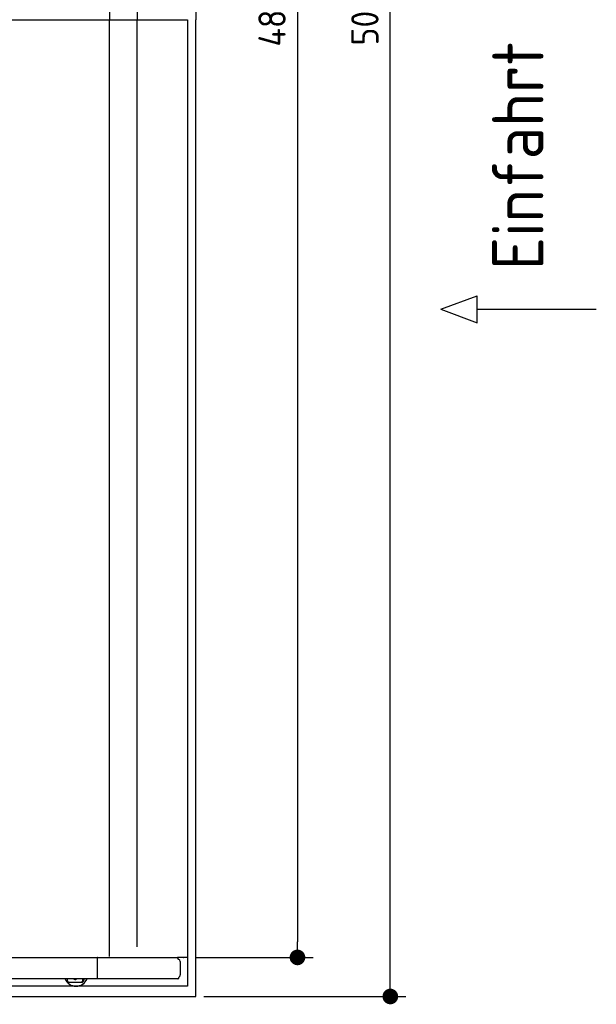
# Model space of a CAD drawing. Header units: millimetres. Extents: x 705 to 7297, y 128 to 5820.
# Tile 3 of 4: x 5822 to 7297, y 217 to 2737. Entities that reach past the tile are written whole.
import ezdxf

# ---------------------------------------------------------------- set-up
doc = ezdxf.new("R2010")
doc.units = ezdxf.units.MM
doc.layers.get('0').update_dxf_attribs({"lineweight": 25})
doc.layers.add('4', color=3, linetype='Continuous', lineweight=25)
doc.styles.get("Standard").update_dxf_attribs({"font": 'ISOCP.SHX'})
doc.dimstyles.new('GEN-ISO$0', dxfattribs={"dimscale": 20, "dimtxt": 3.5, "dimasz": 2, "dimexe": 2, "dimexo": 1, "dimgap": 1.5, "dimtad": 1, "dimdec": 1, "dimlfac": 0.1, "dimdsep": 46, "dimtxsty": 'Standard', "dimblk": 'PUNKT', "dimcen": 2, "dimclrd": 256, "dimclre": 256, "dimclrt": 2, "dimadec": 0, "dimazin": 0, "dimtp": 0.1, "dimtm": 0.1, "dimtfac": 0.71, "dimtdec": 1, "dimtmove": 2, "dimatfit": 3, "dimldrblk": 'PUNKT', "dimfxl": 1, "dimtolj": 1, "dimarcsym": 0})

# ---------------------------------------------------------------- blocks, each defined once
blk = doc.blocks.new('PUNKT')
at = {"layer": '4', "color": 0, "linetype": 'ByBlock'}
blk.add_line((-0.5, 0), (-1, 0), dxfattribs=at)
at = {"layer": '4', "color": 0, "linetype": 'ByBlock', "const_width": 0.5}
blk.add_lwpolyline([(-0.25, 0, 1), (0.25, 0, 1)], format="xyb", close=True, dxfattribs=at)
blk = doc.blocks.new('*D8')
at = {"layer": '4', "lineweight": -2, "transparency": 16777216}
for p, q in [((6271.5, 5137.3), (6572.5, 5137.3)), ((6532.5, 5097.3), (6532.5, 377.3)), ((6271.5, 337.3), (6572.5, 337.3))]:
    blk.add_line(p, q, dxfattribs=at)
at = {"layer": 'DEFPOINTS', "color": 0, "transparency": 16777216}
for p in [(6251.5, 5137.3), (6251.5, 337.3), (6532.5, 337.3)]:
    blk.add_point(p, dxfattribs=at)
at = {"layer": '4', "lineweight": -2, "transparency": 16777216, "xscale": 40, "yscale": 40, "zscale": 40}
for p, rotation in [((6532.5, 5137.3), 90), ((6532.5, 337.3), 270)]:
    blk.add_blockref('PUNKT', p, dxfattribs=dict(at, rotation=rotation))
at = {"layer": '4', "color": 2, "transparency": 16777216, "insert": (6467.5, 2737.3), "char_height": 70, "attachment_point": 5, "rotation": 90}
blk.add_mtext('\\A1;480', dxfattribs=at)
blk = doc.blocks.new('*D9')
at = {"layer": '4', "lineweight": -2, "transparency": 16777216}
for p, q in [((6292.8, 5237.3), (6810, 5237.3)), ((6770, 277.3), (6770, 5197.3)), ((6292.8, 237.3), (6810, 237.3))]:
    blk.add_line(p, q, dxfattribs=at)
at = {"layer": 'DEFPOINTS', "color": 0, "transparency": 16777216}
for p in [(6272.8, 5237.3), (6770, 5237.3), (6272.8, 237.3)]:
    blk.add_point(p, dxfattribs=at)
at = {"layer": '4', "lineweight": -2, "transparency": 16777216, "xscale": 40, "yscale": 40, "zscale": 40}
for p, rotation in [((6770, 5237.3), 90), ((6770, 237.3), 270)]:
    blk.add_blockref('PUNKT', p, dxfattribs=dict(at, rotation=rotation))
at = {"layer": '4', "color": 2, "transparency": 16777216, "insert": (6705, 2737.3), "char_height": 70, "attachment_point": 5, "rotation": 90}
blk.add_mtext('\\A1;500', dxfattribs=at)

msp = doc.modelspace()

# ---------------------------------------------------------------- linework, layer by layer
for p, q in [((6272.78, 5237.27), (6272.78, 2737.27)), ((6051.69, 5135.27), (6051.69, 2737.27)), ((6122.09, 5110.27), (6122.09, 2737.27)), ((1171.67, 2737.27), (6251.55, 2737.27)), ((6051.69, 339.27), (6051.69, 2737.27)), ((6122.09, 364.27), (6122.09, 2737.27)), ((6251.55, 2737.27), (6251.55, 263.77)), ((6272.78, 237.27), (6272.78, 2737.27)), ((6899.54, 1996.01), (6992.24, 2030.52)), ((6992.24, 1961.51), (6992.24, 2030.52)), ((6899.54, 1996.01), (6992.24, 1961.51)), ((6992.24, 1996.01), (7296.87, 1996.01)), ((1171.72, 337.27), (6020.52, 337.27)), ((6020.89, 337.27), (6020.52, 337.27)), ((6020.89, 282.27), (6020.89, 337.27)), ((6020.89, 337.27), (6225.48, 337.27)), ((6251.55, 337.27), (6225.48, 337.27)), ((6240.01, 337.27), (6240.9, 337.27)), ((6240.69, 337.27), (6240.03, 337.27)), ((6232.77, 326.66), (6232.77, 292.93)), ((6015.74, 282.27), (4551.19, 282.27)), ((5943.67, 282.27), (5943.67, 278.77)), ((5963.64, 279.91), (5963.43, 279.91)), ((5983.66, 278.77), (5983.66, 282.27)), ((5983.8, 282.27), (5983.8, 278.77)), ((5985.57, 278.77), (5985.57, 282.27)), ((5985.71, 282.27), (5985.71, 278.77)), ((6017.56, 282.27), (6015.73, 282.27)), ((6015.73, 282.27), (6015.73, 282.27)), ((6226.61, 282.27), (6017.56, 282.27)), ((6251.55, 263.77), (4717.77, 263.77)), ((5948.67, 273.77), (5978.66, 273.77)), ((5966.49, 263.77), (5965.97, 263.77)), ((5978.66, 273.77), (5978.8, 273.77)), ((5978.8, 273.77), (5980.57, 273.77)), ((5980.57, 273.77), (5980.71, 273.77)), ((4772.77, 237.27), (6272.78, 237.27))]:
    msp.add_line(p, q)
for centre, major_axis, ratio, start_param, end_param in [((6229.89, 337.27), (0, -5.66), 0.7193398, 5.0737444, 6.1892107), ((6229.17, 326.66), (0, 5), 0.7193398, 4.712389, 6.1892107), ((5965.97, 293.77), (0, -30), 0.9998477, 5.1057916, 7.460579), ((5948.67, 278.77), (0, -5), 0.9998477, 4.712389, 6.2831853), ((5966.49, 293.77), (0, -30), 0.9998477, 0, 1.1773937), ((5978.66, 278.77), (0, -5), 0.9998477, 0, 1.5707963), ((5978.8, 278.77), (0, -5), 0.9998477, 0, 1.5707963), ((5980.57, 278.77), (0, -5), 0.9998477, 0, 1.5707963), ((5980.71, 278.77), (0, -5), 0.9998477, 0, 1.5707963), ((6232.77, 284.27), (0, 5), 0.7193398, 0.5235988, 1.159293), ((6229.17, 292.93), (0, -5), 0.7193398, 0.5235988, 1.5707963)]:
    msp.add_ellipse(centre, major_axis=major_axis, ratio=ratio, start_param=start_param, end_param=end_param)
for points, knots in [([(6226.08, 335.27), (6226.04, 335.53), (6225.99, 335.78), (6225.8, 336.46), (6225.66, 336.88), (6225.48, 337.27)], [0, 0, 0, 0, 0.07853688, 0.07853688, 0.21396145, 0.21396145, 0.21396145, 0.21396145]), ([(6226.61, 282.27), (6226.73, 282.27), (6226.85, 282.28), (6227.07, 282.34), (6227.17, 282.37), (6227.27, 282.42)], [0, 0, 0, 0, 0.05592576, 0.05592576, 0.11186183, 0.11186183, 0.11186183, 0.11186183]), ([(6227.27, 282.42), (6227.41, 282.49), (6227.55, 282.58), (6227.96, 282.92), (6228.22, 283.23), (6228.7, 283.97), (6228.9, 284.39), (6229.16, 285.08), (6229.23, 285.31), (6229.37, 285.79), (6229.42, 286.03), (6229.47, 286.27)], [0, 0, 0, 0, 0.07658948, 0.07658948, 0.22699607, 0.22699607, 0.37633525, 0.37633525, 0.45078586, 0.45078586, 0.52533064, 0.52533064, 0.52533064, 0.52533064])]:
    msp.add_open_spline(points, degree=3, knots=knots)
for points, weights in [([(5963.43, 279.91), (5961.25, 281.17), (5959.34, 282.27)], [1, 1.05092652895, 1.06832361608]), ([(5967.5, 282.27), (5965.59, 281.17), (5963.43, 279.91)], [1.06832361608, 1.05092652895, 1]), ([(5963.64, 279.91), (5965.82, 281.17), (5967.74, 282.27)], [1, 1.05092652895, 1.06832361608])]:
    msp.add_rational_spline(points, weights, degree=2)

# ---------------------------------------------------------------- texts
msp.add_text('Einfahrt / Access', height=131.25, rotation=90).set_placement((7161.81, 2096.43))

# ---------------------------------------------------------------- dimensions: what is measured, and where the dimension line sits
at = {"layer": '4'}
for base, p1, p2, picture, middle in [((6769.99, 5237.27), (6272.78, 237.27), (6272.78, 5237.27), '*D9', (6704.99, 2737.27)), ((6532.55, 337.27), (6251.55, 5137.27), (6251.55, 337.27), '*D8', (6467.55, 2737.27))]:
    dim = msp.add_linear_dim(base=base, p1=p1, p2=p2, angle=90, dimstyle='GEN-ISO$0', dxfattribs=at)
    dim.commit()
    dim.dimension.update_dxf_attribs({"geometry": picture, "text_midpoint": middle})

doc.saveas('drawing.dxf')
